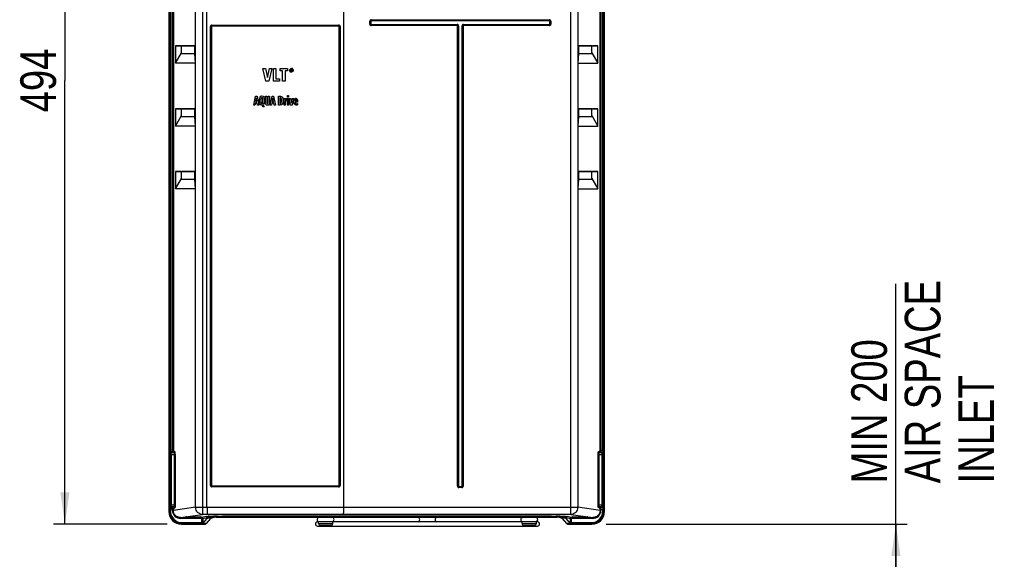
# Model space of a CAD drawing. Header units: inches. Extents: x 0 to 117, y 0 to 83.
# Tile 5 of 57: x 15 to 36, y 33 to 45. Entities that reach past the tile are written whole.
import ezdxf

# ---------------------------------------------------------------- set-up
doc = ezdxf.new("R2010")
doc.units = ezdxf.units.IN
doc.header["$LTSCALE"] = 6.431102
doc.header["$MEASUREMENT"] = 0
doc.layers.get('0').update_dxf_attribs({"linetype": 'CONTINUOUS'})
doc.styles.get("Standard").update_dxf_attribs({"font": 'txt', "width": 0.8})
doc.dimstyles.new('DIMSTYLE_1', dxfattribs={"dimtxt": 0.78125, "dimasz": 0.7, "dimexe": 0.18, "dimexo": 0.0625, "dimgap": 0.09, "dimtad": 1, "dimdec": 0, "dimzin": 4, "dimdsep": 46, "dimtxsty": 'STANDARD', "dimblk": '_FILLED', "dimblk1": '_FILLED', "dimblk2": '_FILLED', "dimcen": 0.09, "dimadec": 0, "dimazin": 0, "dimtfac": 1, "dimtdec": 0, "dimtofl": 0, "dimtmove": 0, "dimatfit": 3, "dimldrblk": '_FILLED', "dimfxl": 1, "dimtolj": 1, "dimtzin": 4, "dimarcsym": 0})

# ---------------------------------------------------------------- blocks, each defined once
blk = doc.blocks.new('_FILLED')
at = {"color": 0, "linetype": 'BYBLOCK'}
blk.add_solid([(0, 0), (-1, 0.143), (-1, -0.143)], dxfattribs=at)
blk = doc.blocks.new('*D1')
at = {"color": 7, "linetype": 'CONTINUOUS'}
for p, q in [((33.835, 30.677), (33.835, 39.083)), ((27.488, 33.814), (33.639, 33.814)), ((33.639, 33.814), (34.085, 33.814)), ((33.835, 33.814), (33.835, 30.677)), ((33.835, 27.54), (33.835, 30.677)), ((28.632, 27.54), (33.639, 27.54)), ((33.639, 27.54), (34.085, 27.54))]:
    blk.add_line(p, q, dxfattribs=at)
at = {"color": 7, "linetype": 'CONTINUOUS', "xscale": 0.7, "yscale": 0.7, "zscale": 0.7}
for p, rotation in [((33.835, 33.814), 90), ((33.835, 27.54), 270)]:
    blk.add_blockref('_FILLED', p, dxfattribs=dict(at, rotation=rotation))
at = {"color": 7, "linetype": 'CONTINUOUS', "insert": (32.858, 34.708), "char_height": 0.7812, "width": 6.25, "attachment_point": 1, "rotation": 90, "line_spacing_factor": 0.9}
blk.add_mtext('MIN 200\\PAIR SPACE \\PINLET', dxfattribs=at)
blk = doc.blocks.new('*D9')
at = {"color": 7, "linetype": 'CONTINUOUS'}
for p, q in [((18.841, 53.26), (15.377, 53.26)), ((15.627, 53.26), (15.627, 43.537)), ((15.627, 33.814), (15.627, 43.537)), ((17.866, 33.814), (15.377, 33.814))]:
    blk.add_line(p, q, dxfattribs=at)
at = {"color": 7, "linetype": 'CONTINUOUS', "xscale": 0.7, "yscale": 0.7, "zscale": 0.7}
for p, rotation in [((15.627, 53.26), 90), ((15.627, 33.814), 270)]:
    blk.add_blockref('_FILLED', p, dxfattribs=dict(at, rotation=rotation))
at = {"color": 7, "linetype": 'CONTINUOUS', "insert": (14.65, 43.537), "char_height": 0.7812, "width": 1.875, "attachment_point": 2, "rotation": 90, "line_spacing_factor": 0.9}
blk.add_mtext('494', dxfattribs=at)

msp = doc.modelspace()

# ---------------------------------------------------------------- linework, layer by layer
at = {"color": 7, "linetype": 'CONTINUOUS'}
for p, q in [((17.904, 52.576), (17.904, 34.089)), ((27.451, 34.089), (27.451, 52.576)), ((18.489, 34.183), (18.489, 52.239)), ((18.645, 52.396), (18.645, 34.026)), ((18.74, 34.183), (18.74, 52.239)), ((21.732, 52.239), (21.732, 34.183)), ((26.709, 34.026), (26.709, 52.396)), ((26.865, 52.239), (26.865, 34.183)), ((17.919, 35.44), (17.919, 51.404)), ((17.939, 51.404), (17.939, 35.44)), ((17.984, 35.44), (17.984, 51.404)), ((18.003, 51.404), (18.003, 35.44)), ((27.352, 35.435), (27.352, 51.404)), ((27.371, 51.404), (27.371, 35.435)), ((27.416, 35.435), (27.416, 51.404)), ((27.435, 51.404), (27.435, 35.435)), ((18.814, 34.664), (18.814, 44.718)), ((18.814, 44.718), (18.84, 44.718)), ((18.827, 44.718), (18.827, 34.664)), ((18.84, 44.718), (18.84, 34.664)), ((18.848, 44.752), (21.624, 44.752)), ((21.624, 44.74), (18.849, 44.74)), ((21.623, 44.727), (18.85, 44.727)), ((21.633, 34.664), (21.633, 44.718)), ((21.633, 44.718), (21.659, 44.718)), ((21.646, 34.664), (21.646, 44.718)), ((21.659, 44.718), (21.659, 34.664)), ((22.308, 44.772), (22.308, 44.835)), ((22.332, 44.835), (22.308, 44.835)), ((22.308, 44.772), (22.332, 44.772)), ((22.32, 44.835), (22.32, 44.772)), ((22.332, 44.835), (22.332, 44.772)), ((22.341, 44.868), (22.341, 44.843)), ((22.341, 44.868), (26.242, 44.868)), ((26.242, 44.855), (22.341, 44.855)), ((26.242, 44.843), (22.341, 44.843)), ((22.341, 44.763), (22.341, 44.739)), ((22.341, 44.763), (24.225, 44.763)), ((22.341, 44.751), (24.225, 44.751)), ((24.225, 44.739), (22.341, 44.739)), ((24.225, 44.739), (24.225, 44.763)), ((24.252, 44.736), (24.227, 44.736)), ((24.227, 34.649), (24.227, 44.736)), ((24.239, 44.736), (24.239, 34.649)), ((24.252, 44.736), (24.252, 34.649)), ((24.356, 44.736), (24.331, 44.736)), ((24.331, 34.649), (24.331, 44.736)), ((24.344, 34.649), (24.344, 44.736)), ((24.356, 44.736), (24.356, 34.649)), ((24.358, 44.763), (26.242, 44.763)), ((24.358, 44.763), (24.358, 44.739)), ((24.358, 44.751), (26.242, 44.751)), ((26.242, 44.739), (24.358, 44.739)), ((26.242, 44.843), (26.242, 44.868)), ((26.242, 44.739), (26.242, 44.763)), ((26.275, 44.835), (26.251, 44.835)), ((26.251, 44.772), (26.251, 44.835)), ((26.251, 44.772), (26.275, 44.772)), ((26.263, 44.772), (26.263, 44.835)), ((26.275, 44.835), (26.275, 44.772)), ((18.049, 44.297), (18.049, 43.915)), ((18.049, 44.297), (18.484, 44.297)), ((18.166, 44.295), (18.049, 44.297)), ((18.18, 44.12), (18.18, 44.295)), ((18.465, 44.295), (18.18, 44.295)), ((18.484, 44.297), (18.465, 44.295)), ((18.465, 44.295), (18.465, 44.12)), ((18.484, 44.297), (18.484, 43.915)), ((26.871, 44.297), (27.306, 44.297)), ((26.89, 44.295), (26.871, 44.297)), ((26.871, 43.915), (26.871, 44.297)), ((27.175, 44.295), (26.89, 44.295)), ((26.89, 44.12), (26.89, 44.295)), ((27.175, 44.12), (27.175, 44.295)), ((27.175, 44.291), (27.18, 44.293)), ((27.18, 44.293), (27.186, 44.295)), ((27.306, 44.297), (27.189, 44.295)), ((27.306, 43.915), (27.306, 44.297)), ((18.049, 43.915), (18.18, 44.146)), ((18.465, 44.12), (18.18, 44.12)), ((18.465, 44.12), (18.484, 43.915)), ((26.871, 43.915), (26.89, 44.12)), ((27.175, 44.12), (26.89, 44.12)), ((27.175, 44.146), (27.306, 43.915)), ((18.484, 43.915), (18.049, 43.915)), ((20.033, 43.524), (19.963, 43.8)), ((19.963, 43.8), (20.023, 43.8)), ((20.023, 43.8), (20.064, 43.599)), ((20.064, 43.599), (20.107, 43.8)), ((20.163, 43.8), (20.092, 43.524)), ((20.107, 43.8), (20.163, 43.8)), ((20.195, 43.524), (20.195, 43.8)), ((20.195, 43.8), (20.249, 43.8)), ((20.249, 43.8), (20.249, 43.574)), ((20.345, 43.75), (20.345, 43.8)), ((20.345, 43.8), (20.502, 43.8)), ((20.502, 43.8), (20.502, 43.75)), ((26.871, 43.915), (27.306, 43.915)), ((20.396, 43.75), (20.345, 43.75)), ((20.396, 43.524), (20.396, 43.75)), ((20.45, 43.75), (20.45, 43.524)), ((20.502, 43.75), (20.45, 43.75)), ((20.576, 43.739), (20.576, 43.783)), ((20.576, 43.783), (20.591, 43.783)), ((20.584, 43.739), (20.576, 43.739)), ((20.584, 43.775), (20.584, 43.765)), ((20.59, 43.775), (20.584, 43.775)), ((20.584, 43.765), (20.591, 43.765)), ((20.584, 43.758), (20.584, 43.739)), ((20.588, 43.758), (20.584, 43.758)), ((20.598, 43.739), (20.588, 43.758)), ((20.597, 43.758), (20.608, 43.739)), ((20.608, 43.739), (20.598, 43.739)), ((20.607, 43.77), (20.607, 43.766)), ((20.092, 43.524), (20.033, 43.524)), ((20.327, 43.524), (20.195, 43.524)), ((20.249, 43.574), (20.327, 43.574)), ((20.327, 43.574), (20.327, 43.524)), ((20.45, 43.524), (20.396, 43.524)), ((19.764, 42.997), (19.806, 43.194)), ((19.806, 43.194), (19.838, 43.194)), ((19.822, 43.156), (19.806, 43.074)), ((19.834, 43.074), (19.822, 43.156)), ((19.838, 43.194), (19.878, 42.997)), ((20.02, 43.068), (20.02, 43.194)), ((20.02, 43.194), (20.05, 43.194)), ((20.05, 43.194), (20.05, 43.061)), ((20.083, 43.061), (20.083, 43.194)), ((20.083, 43.194), (20.112, 43.194)), ((20.112, 43.194), (20.112, 43.068)), ((20.128, 42.997), (20.169, 43.194)), ((20.169, 43.194), (20.201, 43.194)), ((20.185, 43.156), (20.17, 43.074)), ((20.198, 43.074), (20.185, 43.156)), ((20.201, 43.194), (20.242, 42.997)), ((20.306, 42.997), (20.306, 43.194)), ((20.306, 43.194), (20.351, 43.194)), ((20.336, 43.159), (20.336, 43.031)), ((20.343, 43.159), (20.336, 43.159)), ((20.501, 43.169), (20.501, 43.208)), ((20.501, 43.208), (20.529, 43.208)), ((20.529, 43.169), (20.501, 43.169)), ((20.529, 43.208), (20.529, 43.169)), ((19.792, 42.997), (19.764, 42.997)), ((19.801, 43.041), (19.792, 42.997)), ((19.84, 43.041), (19.801, 43.041)), ((19.806, 43.074), (19.834, 43.074)), ((19.848, 42.997), (19.84, 43.041)), ((19.878, 42.997), (19.848, 42.997)), ((19.947, 42.993), (19.944, 42.993)), ((19.963, 42.958), (19.947, 42.993)), ((19.996, 42.958), (19.963, 42.958)), ((19.97, 43.004), (19.996, 42.958)), ((20.156, 42.997), (20.128, 42.997)), ((20.164, 43.041), (20.156, 42.997)), ((20.204, 43.041), (20.164, 43.041)), ((20.17, 43.074), (20.198, 43.074)), ((20.211, 42.997), (20.204, 43.041)), ((20.242, 42.997), (20.211, 42.997)), ((20.347, 42.997), (20.306, 42.997)), ((20.336, 43.031), (20.345, 43.031)), ((20.427, 43.144), (20.453, 43.144)), ((20.428, 42.997), (20.428, 43.113)), ((20.456, 42.997), (20.428, 42.997)), ((20.453, 43.144), (20.454, 43.117)), ((20.454, 43.117), (20.458, 43.129)), ((20.456, 43.063), (20.456, 42.997)), ((20.48, 43.146), (20.484, 43.146)), ((20.484, 43.146), (20.484, 43.105)), ((20.501, 42.997), (20.501, 43.144)), ((20.501, 43.144), (20.529, 43.144)), ((20.529, 42.997), (20.501, 42.997)), ((20.529, 43.144), (20.529, 42.997)), ((20.571, 42.997), (20.542, 43.144)), ((20.542, 43.144), (20.572, 43.144)), ((20.605, 42.997), (20.571, 42.997)), ((20.572, 43.144), (20.589, 43.039)), ((20.589, 43.039), (20.606, 43.144)), ((20.634, 43.144), (20.605, 42.997)), ((20.606, 43.144), (20.634, 43.144)), ((20.656, 43.123), (20.659, 43.129)), ((20.672, 43.092), (20.672, 43.083)), ((20.672, 43.083), (20.701, 43.083)), ((20.727, 43.059), (20.672, 43.059)), ((20.721, 43.036), (20.722, 43.003)), ((20.727, 43.069), (20.727, 43.059)), ((18.049, 42.919), (18.049, 42.538)), ((18.166, 42.917), (18.049, 42.919)), ((18.049, 42.919), (18.484, 42.919)), ((18.049, 42.538), (18.18, 42.768)), ((18.18, 42.742), (18.18, 42.917)), ((18.465, 42.917), (18.18, 42.917)), ((18.465, 42.742), (18.18, 42.742)), ((18.484, 42.919), (18.465, 42.917)), ((18.465, 42.917), (18.465, 42.742)), ((18.465, 42.742), (18.484, 42.538)), ((18.484, 42.919), (18.484, 42.538)), ((26.871, 42.919), (27.306, 42.919)), ((26.89, 42.917), (26.871, 42.919)), ((26.871, 42.538), (26.871, 42.919)), ((26.871, 42.538), (26.89, 42.742)), ((27.175, 42.917), (26.89, 42.917)), ((26.89, 42.742), (26.89, 42.917)), ((27.175, 42.742), (26.89, 42.742)), ((27.175, 42.742), (27.175, 42.917)), ((27.175, 42.913), (27.18, 42.915)), ((27.175, 42.768), (27.306, 42.538)), ((27.18, 42.915), (27.186, 42.917)), ((27.306, 42.919), (27.189, 42.917)), ((27.306, 42.538), (27.306, 42.919)), ((18.484, 42.538), (18.049, 42.538)), ((26.871, 42.538), (27.306, 42.538)), ((18.049, 41.541), (18.049, 41.16)), ((18.049, 41.541), (18.484, 41.541)), ((18.166, 41.539), (18.049, 41.541)), ((18.18, 41.364), (18.18, 41.539)), ((18.465, 41.539), (18.18, 41.539)), ((18.484, 41.541), (18.465, 41.539)), ((18.465, 41.539), (18.465, 41.364)), ((18.484, 41.541), (18.484, 41.16)), ((26.871, 41.541), (27.306, 41.541)), ((26.89, 41.539), (26.871, 41.541)), ((26.871, 41.16), (26.871, 41.541)), ((27.175, 41.539), (26.89, 41.539)), ((26.89, 41.364), (26.89, 41.539)), ((27.175, 41.364), (27.175, 41.539)), ((27.175, 41.535), (27.18, 41.537)), ((27.18, 41.537), (27.186, 41.539)), ((27.306, 41.541), (27.189, 41.539)), ((27.306, 41.16), (27.306, 41.541)), ((18.049, 41.16), (18.18, 41.39)), ((18.465, 41.364), (18.18, 41.364)), ((18.465, 41.364), (18.484, 41.16)), ((26.871, 41.16), (26.89, 41.364)), ((27.175, 41.364), (26.89, 41.364)), ((27.175, 41.39), (27.306, 41.16)), ((18.484, 41.16), (18.049, 41.16)), ((26.871, 41.16), (27.306, 41.16)), ((18.84, 39.691), (18.814, 39.691)), ((21.633, 39.691), (21.659, 39.691)), ((17.919, 35.44), (18.003, 35.44)), ((17.955, 35.382), (17.942, 35.401)), ((17.986, 35.401), (17.942, 35.401)), ((17.986, 35.401), (18.019, 35.382)), ((18.038, 35.402), (18.005, 35.42)), ((27.349, 35.415), (27.316, 35.402)), ((27.336, 35.382), (27.369, 35.395)), ((27.352, 35.435), (27.435, 35.435)), ((27.413, 35.395), (27.369, 35.395)), ((27.413, 35.395), (27.399, 35.382)), ((17.922, 35.381), (17.936, 35.363)), ((17.937, 35.343), (18.045, 35.343)), ((17.937, 34.235), (17.937, 35.343)), ((17.955, 35.382), (18.019, 35.382)), ((17.956, 35.343), (17.956, 34.235)), ((18.026, 34.235), (18.026, 35.343)), ((18.045, 35.343), (18.045, 34.235)), ((27.309, 35.343), (27.418, 35.343)), ((27.309, 34.236), (27.309, 35.343)), ((27.329, 35.343), (27.329, 34.236)), ((27.336, 35.382), (27.399, 35.382)), ((27.398, 34.236), (27.398, 35.343)), ((27.418, 35.343), (27.418, 34.236)), ((27.419, 35.362), (27.432, 35.376)), ((18.84, 34.664), (18.814, 34.664)), ((21.624, 34.63), (18.848, 34.63)), ((18.849, 34.642), (21.624, 34.642)), ((18.85, 34.654), (21.623, 34.654)), ((21.659, 34.664), (21.633, 34.664)), ((24.227, 34.649), (24.252, 34.649)), ((24.26, 34.641), (24.323, 34.641)), ((24.26, 34.641), (24.26, 34.616)), ((24.26, 34.629), (24.323, 34.629)), ((24.323, 34.616), (24.26, 34.616)), ((24.323, 34.616), (24.323, 34.641)), ((24.331, 34.649), (24.356, 34.649)), ((17.919, 34.105), (17.904, 34.089)), ((18.003, 34.139), (17.919, 34.139)), ((17.919, 34.105), (17.919, 34.139)), ((17.919, 34.105), (17.939, 34.105)), ((17.936, 34.216), (17.922, 34.198)), ((17.937, 34.235), (18.045, 34.235)), ((17.939, 34.139), (17.939, 34.105)), ((17.942, 34.178), (17.955, 34.196)), ((17.942, 34.178), (17.986, 34.178)), ((18.019, 34.196), (17.955, 34.196)), ((17.984, 34.116), (17.984, 34.139)), ((17.984, 34.116), (18.003, 34.116)), ((18.019, 34.196), (17.986, 34.178)), ((18.489, 34.183), (18.003, 34.116)), ((18.003, 34.139), (18.003, 34.116)), ((18.005, 34.158), (18.038, 34.177)), ((18.489, 34.183), (18.74, 34.183)), ((18.74, 34.184), (21.732, 34.184)), ((21.732, 34.183), (26.865, 34.183)), ((27.352, 34.116), (26.865, 34.183)), ((27.309, 34.236), (27.418, 34.236)), ((27.316, 34.177), (27.349, 34.164)), ((27.399, 34.197), (27.336, 34.197)), ((27.369, 34.183), (27.336, 34.197)), ((27.352, 34.144), (27.435, 34.144)), ((27.352, 34.116), (27.352, 34.144)), ((27.371, 34.116), (27.352, 34.116)), ((27.369, 34.183), (27.413, 34.183)), ((27.371, 34.144), (27.371, 34.116)), ((27.399, 34.197), (27.413, 34.183)), ((27.416, 34.105), (27.416, 34.144)), ((27.416, 34.105), (27.435, 34.105)), ((27.432, 34.203), (27.419, 34.216)), ((27.435, 34.144), (27.435, 34.105)), ((27.451, 34.089), (27.435, 34.105)), ((18.162, 33.959), (18.645, 34.026)), ((18.162, 33.959), (18.296, 33.959)), ((18.162, 33.959), (18.162, 33.939)), ((18.649, 33.939), (18.162, 33.939)), ((18.28, 33.965), (18.28, 33.968)), ((18.288, 33.965), (18.287, 33.971)), ((18.288, 33.972), (18.603, 33.972)), ((18.296, 33.965), (18.288, 33.965)), ((18.296, 33.967), (18.296, 33.972)), ((18.296, 33.967), (18.298, 33.968)), ((18.317, 33.948), (18.318, 33.957)), ((18.573, 33.948), (18.317, 33.948)), ((18.318, 33.972), (18.318, 33.957)), ((18.318, 33.957), (18.573, 33.957)), ((18.573, 33.957), (18.572, 33.972)), ((18.592, 33.968), (18.592, 33.973)), ((18.592, 33.968), (18.594, 33.967)), ((18.594, 33.971), (18.594, 33.967)), ((18.603, 33.965), (18.594, 33.965)), ((18.594, 33.959), (18.63, 33.959)), ((18.603, 33.972), (18.603, 33.965)), ((18.61, 33.968), (18.61, 33.965)), ((18.725, 33.983), (18.63, 33.959)), ((18.63, 33.849), (18.63, 33.959)), ((18.751, 34.026), (18.645, 34.026)), ((18.649, 33.939), (18.745, 33.963)), ((18.649, 33.939), (18.649, 33.849)), ((18.649, 33.831), (18.745, 33.937)), ((18.727, 33.83), (18.824, 33.937)), ((18.745, 33.937), (18.745, 33.963)), ((26.417, 33.963), (18.938, 33.963)), ((19.05, 33.972), (26.304, 33.972)), ((19.491, 33.995), (19.497, 33.995)), ((19.491, 33.985), (25.863, 33.985)), ((19.497, 33.995), (25.863, 33.995)), ((19.497, 33.992), (19.497, 33.995)), ((25.863, 33.992), (19.497, 33.992)), ((26.709, 34.026), (21.722, 34.026)), ((25.863, 33.995), (25.863, 33.992)), ((26.628, 33.83), (26.531, 33.937)), ((26.61, 33.963), (26.703, 33.939)), ((26.61, 33.963), (26.61, 33.938)), ((26.703, 33.831), (26.61, 33.938)), ((26.722, 33.959), (26.629, 33.983)), ((27.193, 33.939), (26.703, 33.939)), ((26.703, 33.849), (26.703, 33.939)), ((26.709, 34.026), (27.193, 33.959)), ((26.722, 33.959), (26.761, 33.959)), ((26.722, 33.959), (26.722, 33.849)), ((26.744, 33.965), (26.744, 33.971)), ((26.752, 33.972), (27.067, 33.972)), ((26.752, 33.965), (26.752, 33.971)), ((26.761, 33.965), (26.752, 33.965)), ((26.761, 33.966), (26.761, 33.972)), ((26.761, 33.966), (26.762, 33.966)), ((26.762, 33.971), (26.762, 33.967)), ((26.782, 33.956), (26.782, 33.972)), ((26.782, 33.956), (27.037, 33.956)), ((27.037, 33.947), (26.782, 33.947)), ((27.037, 33.956), (27.037, 33.972)), ((27.056, 33.968), (27.057, 33.971)), ((27.057, 33.966), (27.059, 33.966)), ((27.059, 33.971), (27.059, 33.966)), ((27.067, 33.965), (27.059, 33.965)), ((27.059, 33.959), (27.193, 33.959)), ((27.068, 33.972), (27.067, 33.965)), ((27.075, 33.971), (27.075, 33.965)), ((27.193, 33.939), (27.193, 33.959)), ((18.179, 33.814), (18.194, 33.829)), ((18.179, 33.814), (18.705, 33.814)), ((18.194, 33.849), (18.649, 33.849)), ((18.194, 33.849), (18.194, 33.829)), ((18.627, 33.829), (18.194, 33.829)), ((18.627, 33.829), (18.645, 33.83)), ((18.727, 33.83), (18.645, 33.83)), ((18.727, 33.83), (18.705, 33.814)), ((25.979, 33.868), (21.164, 33.868)), ((21.164, 33.773), (25.979, 33.773)), ((21.183, 33.828), (21.183, 33.868)), ((21.183, 33.828), (21.498, 33.828)), ((21.223, 33.789), (21.459, 33.789)), ((21.498, 33.828), (21.498, 33.868)), ((25.644, 33.828), (25.644, 33.868)), ((25.644, 33.828), (25.959, 33.828)), ((25.683, 33.789), (25.919, 33.789)), ((25.959, 33.828), (25.959, 33.868)), ((26.708, 33.83), (26.628, 33.83)), ((26.628, 33.83), (26.65, 33.814)), ((26.65, 33.814), (27.176, 33.814)), ((26.703, 33.849), (27.16, 33.849)), ((26.708, 33.83), (26.725, 33.829)), ((27.16, 33.829), (26.725, 33.829)), ((27.16, 33.829), (27.16, 33.849)), ((27.16, 33.829), (27.176, 33.814))]:
    msp.add_line(p, q, dxfattribs=at)
for centre, radius, start, end in [((18.849, 44.718), 0.0218, 90.0079, 180.0323), ((22.341, 44.835), 0.033, 89.9998, 180.0002), ((22.341, 44.772), 0.033, 179.9998, 270.0002), ((22.341, 44.835), 0.0207, 90.0018, 180), ((22.341, 44.772), 0.0207, 180.0018, 270), ((22.341, 44.835), 0.00838, 89.9904, 180.0105), ((22.341, 44.772), 0.00838, 179.9904, 270.0105), ((24.225, 44.736), 0.0271, 359.9984, 90.0016), ((24.225, 44.736), 0.0148, 0, 90), ((24.225, 44.736), 0.00247, 359.9803, 90.0197), ((24.358, 44.736), 0.0271, 89.9984, 180.0016), ((24.358, 44.736), 0.0148, 90, 180), ((24.358, 44.736), 0.00247, 89.9803, 180.0197), ((26.242, 44.835), 0.033, 359.9998, 90.0002), ((26.242, 44.835), 0.0207, 0.0018, 90), ((26.242, 44.835), 0.00838, 359.9898, 90.0102), ((26.242, 44.772), 0.033, 269.9998, 0.0002), ((26.242, 44.772), 0.0207, 270.0018, 360), ((26.242, 44.772), 0.00838, 269.9904, 0.0105), ((19.041, 46.671), 2.531, 249.8438, 250.1033), ((20.59, 43.765), 0.0365, 104.8677, 110.0557), ((20.591, 43.757), 0.0442, 89.9621, 94.7159), ((20.592, 43.765), 0.0362, 54.0696, 64.6437), ((20.6, 43.761), 0.0491, 180.5154, 184.9409), ((20.596, 43.761), 0.045, 184.9444, 189.5962), ((20.592, 43.76), 0.0408, 214.3675, 219.3578), ((20.594, 43.762), 0.0434, 219.3638, 228.9613), ((20.594, 43.759), 0.0436, 135.5895, 140.3711), ((20.592, 43.759), 0.04, 228.9669, 234.0323), ((20.592, 43.758), 0.0288, 212.9706, 223.053), ((20.59, 43.757), 0.0368, 233.9872, 244.4806), ((20.591, 43.765), 0.0453, 269.9598, 274.6657), ((20.59, 43.757), 0.028, 316.9472, 332.8063), ((20.591, 43.763), 0.0384, 48.9202, 54.0957), ((20.589, 43.761), 0.0412, 43.9251, 48.9142), ((20.588, 43.76), 0.043, 39.0906, 43.9894), ((20.588, 43.762), 0.0429, 316.218, 320.9929), ((20.59, 43.76), 0.0405, 320.9983, 325.9272), ((20.591, 43.759), 0.0386, 325.8967, 340.912), ((20.591, 43.762), 0.039, 13.8498, 23.772), ((20.581, 43.761), 0.0494, 359.9627, 4.3739), ((20.072, 43.094), 0.335, 359.9896, 1.1532), ((20.254, 43.131), 0.173, 3.3431, 4.3836), ((19.49, 43.113), 0.938, 359.9973, 0.2293), ((20.622, 43.063), 0.166, 174.4371, 180.0107), ((19.041, 45.293), 2.531, 249.8438, 250.1033), ((19.041, 43.915), 2.531, 249.8438, 250.1033), ((27.413, 35.376), 0.0197, 0.1694, 89.8306), ((17.956, 35.363), 0.0197, 90.2017, 179.7372), ((27.399, 35.362), 0.0197, 0.1694, 89.8306), ((18.849, 34.664), 0.0218, 179.966, 270.0081), ((21.624, 34.664), 0.0218, 270.0004, 0.0497), ((24.26, 34.649), 0.033, 179.9998, 270.0002), ((24.26, 34.649), 0.0207, 180.0018, 270), ((24.26, 34.649), 0.00838, 179.9904, 270.0105), ((24.323, 34.649), 0.033, 269.9998, 0.0002), ((24.323, 34.649), 0.0207, 270.0018, 360), ((24.323, 34.649), 0.00838, 269.9904, 0.0105), ((18.179, 34.089), 0.275, 179.9781, 270.0219), ((18.194, 34.104), 0.275, 179.9896, 270.0104), ((17.956, 34.216), 0.0197, 180.265, 269.7962), ((18.194, 34.104), 0.255, 179.9607, 270.0419), ((27.16, 34.104), 0.275, 269.9897, 0.0103), ((27.16, 34.104), 0.255, 269.9611, 0.0383), ((27.176, 34.089), 0.275, 269.9781, 0.0219), ((27.399, 34.217), 0.0197, 270.1716, 359.8285), ((27.413, 34.203), 0.0197, 270.1895, 359.8119), ((18.316, 33.966), 0.0197, 179.906, 269.9998), ((18.317, 33.968), 0.0194, 250.0796, 269.9206), ((18.573, 33.968), 0.0197, 270.0047, 359.9967), ((18.572, 33.983), 0.0251, 270.5284, 285.905), ((18.574, 33.966), 0.0194, 270.0652, 290.3073), ((18.63, 33.939), 0.0194, 79.7384, 89.8712), ((20.236, -585.032), 619.059, 89.862532, 90.137468), ((18.864, 32.05), 1.939, 92.3048, 92.9786), ((19.173, 21.18), 12.813, 90.908, 91.2958), ((19.497, 25.12), 8.872, 89.999, 90.3345), ((21.203, 33.915), 0.0475, 90, 256.9351), ((21.478, 33.915), 0.0475, 283.0649, 76.4647), ((25.664, 33.915), 0.0475, 103.5353, 256.9351), ((25.863, 25.191), 8.801, 89.6682, 90.0012), ((25.939, 33.915), 0.0475, 283.0649, 67.4412), ((26.163, 20.12), 13.873, 88.7178, 89.0732), ((26.782, 33.966), 0.0197, 179.9757, 270.0156), ((26.782, 33.981), 0.0251, 253.5513, 269.467), ((21.164, 33.82), 0.0475, 90, 270), ((21.223, 33.828), 0.0394, 180, 269.9766), ((21.459, 33.828), 0.0394, 270.0234, 360), ((25.683, 33.828), 0.0394, 180, 270.0026), ((25.919, 33.828), 0.0394, 269.9974, 360), ((25.979, 33.82), 0.0475, 270, 90)]:
    msp.add_arc(centre, radius, start, end, dxfattribs=at)
for centre, major_axis, ratio, start_param, end_param in [((18.288, 33.971), (0.00789, 0), 0.017452, 1.575664, 3.141594), ((18.288, 33.965), (0.00789, 0), 0.017452, -3.140155, -1.575664), ((18.602, 33.971), (0.00789, 0), 0.017452, -0.000001, 1.565929), ((18.602, 33.965), (0.00789, 0), 0.017452, -1.565929, -0.001389), ((19.491, 33.934), (0.669, 0), 0.07722, 1.570796, 3.071779), ((25.863, 33.934), (0.669, 0), 0.07722, 0.069813, 1.570796), ((26.752, 33.971), (0.00789, 0), 0.017452, 1.575664, 3.141594), ((26.752, 33.965), (0.00789, 0), 0.017452, -3.140155, -1.575664), ((26.78, 33.966), (0.0155, 0.0121), 0.999372, -3.804699, -2.233902), ((27.039, 33.966), (-0.0155, 0.0121), 0.999372, -4.049283, -2.478487), ((27.067, 33.971), (0.00789, 0), 0.017452, -0.000001, 1.565929), ((27.067, 33.965), (0.00789, 0), 0.017452, -1.565929, -0.001389)]:
    msp.add_ellipse(centre, major_axis=major_axis, ratio=ratio, start_param=start_param, end_param=end_param, dxfattribs=at)
for points, knots in [([(18.848, 44.752), (18.84, 44.752), (18.821, 44.745), (18.814, 44.727), (18.814, 44.718)], [0, 0, 0, 0, 0.498832, 1, 1, 1, 1]), ([(18.85, 44.727), (18.847, 44.727), (18.842, 44.727), (18.842, 44.721), (18.843, 44.72)], [0, 0, 0, 0, 0.542265, 1, 1, 1, 1]), ([(21.659, 44.718), (21.658, 44.727), (21.651, 44.745), (21.633, 44.752), (21.624, 44.752)], [0, 0, 0, 0, 0.501309, 1, 1, 1, 1]), ([(21.646, 44.718), (21.646, 44.724), (21.641, 44.735), (21.629, 44.74), (21.624, 44.74)], [0, 0, 0, 0, 0.500838, 1, 1, 1, 1]), ([(21.633, 44.718), (21.633, 44.72), (21.633, 44.725), (21.627, 44.726), (21.625, 44.725)], [0, 0, 0, 0, 0.543625, 1, 1, 1, 1]), ([(17.922, 35.381), (17.921, 35.383), (17.921, 35.389), (17.919, 35.408), (17.919, 35.427), (17.919, 35.44)], [0, 0, 0, 0, 0.096576, 0.317566, 1, 1, 1, 1]), ([(17.942, 35.401), (17.937, 35.401), (17.926, 35.397), (17.922, 35.386), (17.922, 35.381)], [0, 0, 0, 0, 0.499955, 1, 1, 1, 1]), ([(17.942, 35.401), (17.941, 35.402), (17.941, 35.406), (17.939, 35.419), (17.939, 35.431), (17.939, 35.44)], [0, 0, 0, 0, 0.098422, 0.318912, 1, 1, 1, 1]), ([(17.984, 35.44), (17.984, 35.431), (17.983, 35.419), (17.985, 35.406), (17.985, 35.402), (17.986, 35.401)], [0, 0, 0, 0, 0.681753, 0.902489, 1, 1, 1, 1]), ([(18.005, 35.42), (18.005, 35.415), (18.001, 35.405), (17.991, 35.401), (17.986, 35.401)], [0, 0, 0, 0, 0.530871, 1, 1, 1, 1]), ([(18.005, 35.42), (18.004, 35.421), (18.004, 35.43), (18.003, 35.436), (18.003, 35.44)], [0, 0, 0, 0, 0.321913, 1, 1, 1, 1]), ([(18.019, 35.382), (18.024, 35.382), (18.034, 35.387), (18.038, 35.397), (18.038, 35.402)], [0, 0, 0, 0, 0.498741, 1, 1, 1, 1]), ([(18.045, 35.343), (18.045, 35.35), (18.045, 35.364), (18.044, 35.382), (18.042, 35.393), (18.04, 35.401), (18.038, 35.402)], [0, 0, 0, 0, 0.36327, 0.676006, 0.896603, 1, 1, 1, 1]), ([(27.309, 35.343), (27.309, 35.35), (27.31, 35.363), (27.311, 35.382), (27.313, 35.393), (27.315, 35.401), (27.316, 35.402)], [0, 0, 0, 0, 0.366436, 0.680729, 0.900359, 1, 1, 1, 1]), ([(27.336, 35.382), (27.331, 35.382), (27.321, 35.386), (27.316, 35.397), (27.316, 35.402)], [0, 0, 0, 0, 0.498851, 1, 1, 1, 1]), ([(27.352, 35.435), (27.352, 35.43), (27.35, 35.425), (27.351, 35.416), (27.349, 35.415)], [0, 0, 0, 0, 0.683089, 1, 1, 1, 1]), ([(27.369, 35.395), (27.364, 35.396), (27.354, 35.399), (27.349, 35.41), (27.349, 35.415)], [0, 0, 0, 0, 0.46895, 1, 1, 1, 1]), ([(27.369, 35.395), (27.37, 35.396), (27.37, 35.401), (27.371, 35.413), (27.371, 35.426), (27.371, 35.435)], [0, 0, 0, 0, 0.093164, 0.312824, 1, 1, 1, 1]), ([(27.416, 35.435), (27.416, 35.426), (27.416, 35.413), (27.414, 35.401), (27.414, 35.396), (27.413, 35.395)], [0, 0, 0, 0, 0.685789, 0.905297, 1, 1, 1, 1]), ([(27.432, 35.376), (27.434, 35.377), (27.433, 35.384), (27.435, 35.396), (27.435, 35.414), (27.435, 35.427), (27.435, 35.435)], [0, 0, 0, 0, 0.092175, 0.312104, 0.629658, 1, 1, 1, 1]), ([(17.936, 35.363), (17.937, 35.361), (17.936, 35.354), (17.937, 35.348), (17.937, 35.343)], [0, 0, 0, 0, 0.317214, 1, 1, 1, 1]), ([(17.956, 35.343), (17.956, 35.352), (17.955, 35.365), (17.957, 35.379), (17.955, 35.382)], [0, 0, 0, 0, 0.683475, 1, 1, 1, 1]), ([(18.019, 35.382), (18.02, 35.382), (18.022, 35.377), (18.025, 35.365), (18.026, 35.352), (18.026, 35.343)], [0, 0, 0, 0, 0.112646, 0.331948, 1, 1, 1, 1]), ([(27.329, 35.343), (27.329, 35.352), (27.329, 35.364), (27.332, 35.377), (27.334, 35.381), (27.336, 35.382)], [0, 0, 0, 0, 0.671115, 0.890406, 1, 1, 1, 1]), ([(27.398, 35.343), (27.398, 35.352), (27.4, 35.364), (27.397, 35.378), (27.399, 35.382)], [0, 0, 0, 0, 0.689102, 1, 1, 1, 1]), ([(27.418, 35.343), (27.418, 35.347), (27.419, 35.353), (27.417, 35.361), (27.419, 35.362)], [0, 0, 0, 0, 0.688371, 1, 1, 1, 1]), ([(18.814, 34.664), (18.814, 34.655), (18.821, 34.637), (18.84, 34.63), (18.848, 34.63)], [0, 0, 0, 0, 0.501309, 1, 1, 1, 1]), ([(18.84, 34.664), (18.84, 34.661), (18.84, 34.656), (18.846, 34.656), (18.848, 34.657)], [0, 0, 0, 0, 0.543608, 1, 1, 1, 1]), ([(21.623, 34.654), (21.625, 34.654), (21.63, 34.654), (21.631, 34.66), (21.63, 34.662)], [0, 0, 0, 0, 0.54227, 1, 1, 1, 1]), ([(21.624, 34.63), (21.633, 34.63), (21.651, 34.637), (21.659, 34.655), (21.659, 34.664)], [0, 0, 0, 0, 0.498832, 1, 1, 1, 1]), ([(17.919, 34.139), (17.919, 34.152), (17.919, 34.17), (17.921, 34.189), (17.921, 34.196), (17.922, 34.198)], [0, 0, 0, 0, 0.682422, 0.903422, 1, 1, 1, 1]), ([(17.922, 34.198), (17.922, 34.193), (17.926, 34.182), (17.937, 34.178), (17.942, 34.178)], [0, 0, 0, 0, 0.499576, 1, 1, 1, 1]), ([(17.937, 34.235), (17.937, 34.231), (17.936, 34.225), (17.937, 34.218), (17.936, 34.216)], [0, 0, 0, 0, 0.682809, 1, 1, 1, 1]), ([(17.939, 34.139), (17.939, 34.148), (17.939, 34.16), (17.941, 34.172), (17.941, 34.177), (17.942, 34.178)], [0, 0, 0, 0, 0.680227, 0.901185, 1, 1, 1, 1]), ([(17.955, 34.196), (17.957, 34.2), (17.955, 34.214), (17.956, 34.227), (17.956, 34.235)], [0, 0, 0, 0, 0.316535, 1, 1, 1, 1]), ([(17.986, 34.178), (17.985, 34.177), (17.985, 34.172), (17.983, 34.16), (17.984, 34.148), (17.984, 34.139)], [0, 0, 0, 0, 0.097542, 0.318277, 1, 1, 1, 1]), ([(17.984, 34.116), (17.984, 34.071), (18.022, 33.976), (18.116, 33.94), (18.162, 33.939)], [0, 0, 0, 0, 0.499806, 1, 1, 1, 1]), ([(17.986, 34.178), (17.991, 34.178), (18.001, 34.174), (18.005, 34.164), (18.005, 34.158)], [0, 0, 0, 0, 0.469131, 1, 1, 1, 1]), ([(18.003, 34.139), (18.003, 34.143), (18.004, 34.149), (18.004, 34.157), (18.005, 34.158)], [0, 0, 0, 0, 0.677871, 1, 1, 1, 1]), ([(18.162, 33.959), (18.121, 33.959), (18.037, 33.992), (18.003, 34.076), (18.003, 34.116)], [0, 0, 0, 0, 0.500221, 1, 1, 1, 1]), ([(18.026, 34.235), (18.026, 34.227), (18.025, 34.214), (18.022, 34.202), (18.02, 34.197), (18.019, 34.196)], [0, 0, 0, 0, 0.666339, 0.887044, 1, 1, 1, 1]), ([(18.019, 34.196), (18.024, 34.196), (18.034, 34.192), (18.038, 34.182), (18.038, 34.177)], [0, 0, 0, 0, 0.499041, 1, 1, 1, 1]), ([(18.045, 34.235), (18.045, 34.228), (18.045, 34.215), (18.044, 34.197), (18.042, 34.185), (18.04, 34.178), (18.038, 34.177)], [0, 0, 0, 0, 0.36311, 0.675874, 0.896493, 1, 1, 1, 1]), ([(18.645, 34.026), (18.606, 34.026), (18.522, 34.06), (18.489, 34.143), (18.489, 34.183)], [0, 0, 0, 0, 0.498631, 1, 1, 1, 1]), ([(18.74, 34.183), (18.74, 34.163), (18.741, 34.126), (18.743, 34.083), (18.745, 34.055), (18.747, 34.04), (18.748, 34.031), (18.75, 34.026), (18.751, 34.026)], [0, 0, 0, 0, 0.376755, 0.697315, 0.821335, 0.914766, 0.974486, 1, 1, 1, 1]), ([(21.732, 34.183), (21.732, 34.163), (21.732, 34.126), (21.73, 34.083), (21.728, 34.055), (21.726, 34.04), (21.724, 34.031), (21.723, 34.026), (21.722, 34.026)], [0, 0, 0, 0, 0.376705, 0.697213, 0.821211, 0.91463, 0.974388, 1, 1, 1, 1]), ([(26.865, 34.183), (26.865, 34.143), (26.832, 34.06), (26.749, 34.026), (26.709, 34.026)], [0, 0, 0, 0, 0.501369, 1, 1, 1, 1]), ([(27.193, 33.939), (27.238, 33.94), (27.333, 33.976), (27.371, 34.071), (27.371, 34.116)], [0, 0, 0, 0, 0.500199, 1, 1, 1, 1]), ([(27.352, 34.116), (27.352, 34.076), (27.317, 33.992), (27.233, 33.959), (27.193, 33.959)], [0, 0, 0, 0, 0.499782, 1, 1, 1, 1]), ([(27.316, 34.177), (27.314, 34.178), (27.313, 34.186), (27.311, 34.197), (27.31, 34.215), (27.309, 34.229), (27.309, 34.236)], [0, 0, 0, 0, 0.099578, 0.318984, 0.633405, 1, 1, 1, 1]), ([(27.336, 34.197), (27.331, 34.197), (27.321, 34.193), (27.316, 34.182), (27.316, 34.177)], [0, 0, 0, 0, 0.498644, 1, 1, 1, 1]), ([(27.336, 34.197), (27.334, 34.197), (27.332, 34.202), (27.33, 34.214), (27.329, 34.227), (27.329, 34.236)], [0, 0, 0, 0, 0.109578, 0.327745, 1, 1, 1, 1]), ([(27.349, 34.164), (27.349, 34.169), (27.354, 34.179), (27.364, 34.183), (27.369, 34.183)], [0, 0, 0, 0, 0.531053, 1, 1, 1, 1]), ([(27.349, 34.164), (27.351, 34.163), (27.35, 34.154), (27.352, 34.148), (27.352, 34.144)], [0, 0, 0, 0, 0.316678, 1, 1, 1, 1]), ([(27.371, 34.144), (27.371, 34.153), (27.371, 34.165), (27.37, 34.178), (27.37, 34.182), (27.369, 34.183)], [0, 0, 0, 0, 0.687208, 0.906868, 1, 1, 1, 1]), ([(27.399, 34.197), (27.397, 34.2), (27.4, 34.214), (27.398, 34.227), (27.398, 34.236)], [0, 0, 0, 0, 0.310888, 1, 1, 1, 1]), ([(27.413, 34.183), (27.414, 34.183), (27.414, 34.178), (27.416, 34.165), (27.416, 34.153), (27.416, 34.144)], [0, 0, 0, 0, 0.094343, 0.314448, 1, 1, 1, 1]), ([(27.419, 34.216), (27.417, 34.218), (27.419, 34.226), (27.418, 34.232), (27.418, 34.236)], [0, 0, 0, 0, 0.311614, 1, 1, 1, 1]), ([(27.435, 34.144), (27.435, 34.151), (27.435, 34.165), (27.435, 34.183), (27.433, 34.195), (27.434, 34.202), (27.432, 34.203)], [0, 0, 0, 0, 0.370335, 0.687886, 0.907819, 1, 1, 1, 1]), ([(18.298, 33.973), (18.298, 33.972), (18.299, 33.968), (18.298, 33.969), (18.298, 33.97)], [0, 0, 0, 0, 0.936483, 1, 1, 1, 1]), ([(18.573, 33.957), (18.573, 33.956), (18.573, 33.953), (18.572, 33.95), (18.573, 33.948)], [0, 0, 0, 0, 0.418163, 1, 1, 1, 1]), ([(18.587, 33.951), (18.586, 33.951), (18.584, 33.949), (18.582, 33.948), (18.581, 33.948)], [0, 0, 0, 0, 0.49933, 1, 1, 1, 1]), ([(18.725, 33.983), (18.727, 33.983), (18.739, 33.985), (18.752, 33.985), (18.763, 33.986)], [0, 0, 0, 0, 0.131824, 1, 1, 1, 1]), ([(18.745, 33.963), (18.745, 33.968), (18.741, 33.978), (18.73, 33.983), (18.725, 33.983)], [0, 0, 0, 0, 0.500404, 1, 1, 1, 1]), ([(18.745, 33.937), (18.749, 33.942), (18.768, 33.948), (18.803, 33.957), (18.856, 33.964), (18.897, 33.968), (18.92, 33.971)], [0, 0, 0, 0, 0.109976, 0.314713, 0.61354, 1, 1, 1, 1]), ([(18.745, 33.963), (18.746, 33.963), (18.755, 33.965), (18.765, 33.965), (18.772, 33.966)], [0, 0, 0, 0, 0.139749, 1, 1, 1, 1]), ([(18.772, 33.966), (18.781, 33.966), (18.83, 33.969), (18.879, 33.97), (18.92, 33.971)], [0, 0, 0, 0, 0.174683, 1, 1, 1, 1]), ([(18.786, 33.987), (18.792, 33.987), (18.825, 33.988), (18.857, 33.989), (18.883, 33.99)], [0, 0, 0, 0, 0.209352, 1, 1, 1, 1]), ([(19.445, 33.992), (19.395, 33.992), (19.22, 33.989), (19.045, 33.982), (18.92, 33.971)], [0, 0, 0, 0, 0.284721, 1, 1, 1, 1]), ([(18.97, 33.991), (19.007, 33.992), (19.181, 33.994), (19.355, 33.995), (19.491, 33.995)], [0, 0, 0, 0, 0.217675, 1, 1, 1, 1]), ([(23.401, 33.915), (23.401, 33.927), (23.396, 33.948), (23.376, 33.963), (23.367, 33.963)], [0, 0, 0, 0, 0.559831, 1, 1, 1, 1]), ([(23.367, 33.868), (23.376, 33.868), (23.396, 33.882), (23.401, 33.903), (23.401, 33.915)], [0, 0, 0, 0, 0.440169, 1, 1, 1, 1]), ([(23.775, 33.963), (23.766, 33.963), (23.746, 33.948), (23.741, 33.927), (23.741, 33.915)], [0, 0, 0, 0, 0.440169, 1, 1, 1, 1]), ([(23.741, 33.915), (23.741, 33.903), (23.746, 33.882), (23.766, 33.868), (23.775, 33.868)], [0, 0, 0, 0, 0.559831, 1, 1, 1, 1]), ([(25.629, 33.947), (25.63, 33.949), (25.636, 33.957), (25.646, 33.963), (25.654, 33.963)], [0, 0, 0, 0, 0.279777, 1, 1, 1, 1]), ([(25.863, 33.995), (25.911, 33.995), (26.086, 33.995), (26.26, 33.994), (26.387, 33.991)], [0, 0, 0, 0, 0.273469, 1, 1, 1, 1]), ([(25.914, 33.992), (25.964, 33.992), (26.139, 33.989), (26.313, 33.982), (26.438, 33.971)], [0, 0, 0, 0, 0.28502, 1, 1, 1, 1]), ([(26.438, 33.971), (26.46, 33.969), (26.5, 33.964), (26.552, 33.957), (26.587, 33.949), (26.605, 33.942), (26.61, 33.938)], [0, 0, 0, 0, 0.387139, 0.686158, 0.890591, 1, 1, 1, 1]), ([(26.438, 33.971), (26.453, 33.97), (26.502, 33.969), (26.55, 33.968), (26.583, 33.966)], [0, 0, 0, 0, 0.322955, 1, 1, 1, 1]), ([(26.473, 33.99), (26.483, 33.99), (26.515, 33.989), (26.547, 33.988), (26.57, 33.987)], [0, 0, 0, 0, 0.289915, 1, 1, 1, 1]), ([(26.57, 33.987), (26.576, 33.987), (26.593, 33.986), (26.61, 33.985), (26.622, 33.984)], [0, 0, 0, 0, 0.331517, 1, 1, 1, 1]), ([(26.583, 33.966), (26.586, 33.965), (26.595, 33.965), (26.604, 33.964), (26.61, 33.963)], [0, 0, 0, 0, 0.360949, 1, 1, 1, 1]), ([(26.629, 33.983), (26.624, 33.983), (26.614, 33.978), (26.61, 33.968), (26.61, 33.963)], [0, 0, 0, 0, 0.499619, 1, 1, 1, 1]), ([(26.703, 33.939), (26.703, 33.944), (26.707, 33.954), (26.717, 33.959), (26.722, 33.959)], [0, 0, 0, 0, 0.498749, 1, 1, 1, 1]), ([(26.782, 33.947), (26.783, 33.947), (26.781, 33.952), (26.782, 33.954), (26.782, 33.956)], [0, 0, 0, 0, 0.257795, 1, 1, 1, 1]), ([(27.037, 33.947), (27.037, 33.947), (27.038, 33.952), (27.037, 33.954), (27.037, 33.956)], [0, 0, 0, 0, 0.257795, 1, 1, 1, 1]), ([(27.044, 33.948), (27.043, 33.948), (27.041, 33.947), (27.039, 33.947), (27.037, 33.947)], [0, 0, 0, 0, 0.502039, 1, 1, 1, 1]), ([(27.057, 33.966), (27.057, 33.966), (27.057, 33.969), (27.057, 33.97), (27.057, 33.972)], [0, 0, 0, 0, 0.146303, 1, 1, 1, 1]), ([(18.63, 33.849), (18.63, 33.844), (18.629, 33.839), (18.629, 33.83), (18.627, 33.829)], [0, 0, 0, 0, 0.681713, 1, 1, 1, 1]), ([(18.645, 33.83), (18.646, 33.83), (18.648, 33.829), (18.648, 33.831), (18.648, 33.831)], [0, 0, 0, 0, 0.848119, 1, 1, 1, 1]), ([(26.703, 33.831), (26.703, 33.831), (26.705, 33.831), (26.707, 33.83), (26.708, 33.83)], [0, 0, 0, 0, 0.250514, 1, 1, 1, 1]), ([(26.725, 33.829), (26.723, 33.83), (26.723, 33.839), (26.722, 33.844), (26.722, 33.849)], [0, 0, 0, 0, 0.317539, 1, 1, 1, 1])]:
    msp.add_open_spline(points, degree=3, knots=knots, dxfattribs=at)
for points in [[(18.849, 44.74), (18.848, 44.743), (18.848, 44.747), (18.849, 44.751)], [(18.849, 44.74), (18.85, 44.736), (18.85, 44.732), (18.85, 44.729)], [(21.624, 44.74), (21.623, 44.736), (21.623, 44.732), (21.623, 44.729)], [(21.624, 44.74), (21.624, 44.743), (21.624, 44.747), (21.624, 44.751)], [(20.563, 43.79), (20.567, 43.794), (20.572, 43.797), (20.577, 43.799)], [(20.58, 43.8), (20.583, 43.8), (20.585, 43.801), (20.587, 43.801)], [(20.591, 43.801), (20.593, 43.801), (20.596, 43.801), (20.598, 43.801)], [(20.598, 43.801), (20.602, 43.8), (20.605, 43.799), (20.608, 43.798)], [(20.551, 43.761), (20.551, 43.771), (20.555, 43.78), (20.561, 43.787)], [(20.558, 43.737), (20.555, 43.742), (20.553, 43.747), (20.552, 43.753)], [(20.564, 43.769), (20.563, 43.766), (20.563, 43.764), (20.563, 43.761)], [(20.563, 43.761), (20.563, 43.758), (20.563, 43.755), (20.564, 43.752)], [(20.566, 43.777), (20.565, 43.774), (20.564, 43.772), (20.564, 43.769)], [(20.564, 43.752), (20.565, 43.748), (20.566, 43.745), (20.568, 43.742)], [(20.571, 43.783), (20.569, 43.781), (20.568, 43.779), (20.566, 43.777)], [(20.575, 43.786), (20.573, 43.785), (20.572, 43.784), (20.571, 43.783)], [(20.571, 43.738), (20.572, 43.737), (20.573, 43.736), (20.575, 43.735)], [(20.591, 43.72), (20.585, 43.72), (20.579, 43.721), (20.574, 43.724)], [(20.581, 43.79), (20.579, 43.789), (20.577, 43.788), (20.575, 43.786)], [(20.575, 43.735), (20.579, 43.731), (20.585, 43.73), (20.591, 43.73)], [(20.591, 43.792), (20.587, 43.792), (20.584, 43.791), (20.581, 43.79)], [(20.596, 43.775), (20.594, 43.775), (20.592, 43.775), (20.59, 43.775)], [(20.599, 43.79), (20.596, 43.791), (20.594, 43.792), (20.591, 43.792)], [(20.591, 43.783), (20.596, 43.783), (20.6, 43.782), (20.603, 43.78)], [(20.591, 43.765), (20.593, 43.765), (20.595, 43.765), (20.596, 43.766)], [(20.591, 43.73), (20.593, 43.73), (20.596, 43.73), (20.598, 43.731)], [(20.619, 43.732), (20.612, 43.725), (20.604, 43.721), (20.595, 43.72)], [(20.598, 43.771), (20.598, 43.773), (20.597, 43.774), (20.596, 43.775)], [(20.596, 43.766), (20.598, 43.767), (20.598, 43.768), (20.598, 43.771)], [(20.6, 43.759), (20.599, 43.758), (20.598, 43.758), (20.597, 43.758)], [(20.598, 43.731), (20.602, 43.731), (20.604, 43.733), (20.607, 43.735)], [(20.611, 43.783), (20.607, 43.787), (20.604, 43.789), (20.599, 43.79)], [(20.604, 43.761), (20.603, 43.76), (20.602, 43.759), (20.6, 43.759)], [(20.603, 43.78), (20.606, 43.778), (20.607, 43.775), (20.607, 43.77)], [(20.607, 43.766), (20.606, 43.764), (20.605, 43.762), (20.604, 43.761)], [(20.607, 43.735), (20.608, 43.736), (20.61, 43.737), (20.611, 43.738)], [(20.619, 43.761), (20.619, 43.77), (20.616, 43.777), (20.611, 43.783)], [(20.615, 43.745), (20.618, 43.749), (20.619, 43.754), (20.619, 43.761)], [(20.621, 43.787), (20.624, 43.784), (20.625, 43.781), (20.627, 43.778)], [(20.63, 43.761), (20.63, 43.755), (20.629, 43.751), (20.628, 43.746)], [(20.629, 43.772), (20.629, 43.769), (20.63, 43.767), (20.63, 43.764)], [(19.891, 43.095), (19.891, 43.125), (19.896, 43.149), (19.904, 43.168)], [(19.904, 43.168), (19.913, 43.187), (19.926, 43.197), (19.944, 43.197)], [(19.944, 43.164), (19.936, 43.164), (19.93, 43.157), (19.926, 43.144)], [(19.944, 43.197), (19.962, 43.197), (19.976, 43.187), (19.984, 43.168)], [(19.962, 43.144), (19.959, 43.157), (19.953, 43.164), (19.944, 43.164)], [(19.984, 43.168), (19.993, 43.149), (19.997, 43.125), (19.997, 43.095)], [(20.376, 43.093), (20.376, 43.136), (20.365, 43.159), (20.343, 43.159)], [(20.351, 43.194), (20.365, 43.194), (20.378, 43.187), (20.389, 43.172)], [(20.389, 43.172), (20.397, 43.161), (20.402, 43.146), (20.405, 43.125)], [(19.904, 43.023), (19.896, 43.042), (19.891, 43.066), (19.891, 43.095)], [(19.944, 42.993), (19.926, 42.994), (19.913, 43.004), (19.904, 43.023)], [(19.926, 43.144), (19.923, 43.131), (19.921, 43.115), (19.921, 43.095)], [(19.921, 43.095), (19.921, 43.076), (19.923, 43.06), (19.926, 43.047)], [(19.926, 43.047), (19.93, 43.034), (19.936, 43.027), (19.944, 43.027)], [(19.944, 43.027), (19.953, 43.027), (19.959, 43.034), (19.962, 43.047)], [(19.967, 43.095), (19.967, 43.115), (19.966, 43.131), (19.962, 43.144)], [(19.962, 43.047), (19.966, 43.06), (19.967, 43.076), (19.967, 43.095)], [(19.991, 43.04), (19.986, 43.024), (19.979, 43.012), (19.97, 43.004)], [(19.996, 43.07), (19.995, 43.06), (19.993, 43.05), (19.991, 43.04)], [(19.997, 43.095), (19.997, 43.087), (19.997, 43.078), (19.996, 43.07)], [(20.066, 42.994), (20.036, 42.994), (20.02, 43.019), (20.02, 43.068)], [(20.05, 43.061), (20.049, 43.04), (20.055, 43.029), (20.066, 43.029)], [(20.066, 43.029), (20.078, 43.029), (20.083, 43.04), (20.083, 43.061)], [(20.102, 43.016), (20.095, 43.001), (20.083, 42.994), (20.066, 42.994)], [(20.111, 43.052), (20.11, 43.037), (20.107, 43.025), (20.102, 43.016)], [(20.112, 43.068), (20.112, 43.062), (20.112, 43.057), (20.111, 43.052)], [(20.345, 43.031), (20.356, 43.031), (20.364, 43.037), (20.369, 43.049)], [(20.389, 43.02), (20.377, 43.005), (20.363, 42.997), (20.347, 42.997)], [(20.369, 43.049), (20.373, 43.061), (20.376, 43.075), (20.376, 43.093)], [(20.405, 43.064), (20.402, 43.045), (20.397, 43.03), (20.389, 43.02)], [(20.405, 43.125), (20.406, 43.118), (20.406, 43.109), (20.406, 43.1)], [(20.406, 43.094), (20.406, 43.083), (20.406, 43.073), (20.405, 43.064)], [(20.428, 43.117), (20.428, 43.127), (20.428, 43.135), (20.427, 43.141)], [(20.459, 43.093), (20.458, 43.088), (20.457, 43.084), (20.457, 43.079)], [(20.458, 43.129), (20.46, 43.132), (20.461, 43.135), (20.463, 43.138)], [(20.465, 43.103), (20.462, 43.1), (20.461, 43.097), (20.459, 43.093)], [(20.463, 43.138), (20.465, 43.14), (20.467, 43.143), (20.47, 43.144)], [(20.475, 43.107), (20.47, 43.107), (20.467, 43.105), (20.465, 43.103)], [(20.47, 43.144), (20.473, 43.145), (20.476, 43.146), (20.48, 43.146)], [(20.484, 43.105), (20.481, 43.106), (20.478, 43.107), (20.475, 43.107)], [(20.645, 43.071), (20.645, 43.078), (20.646, 43.084), (20.646, 43.091)], [(20.657, 43.016), (20.649, 43.03), (20.645, 43.048), (20.645, 43.071)], [(20.646, 43.091), (20.648, 43.103), (20.651, 43.114), (20.656, 43.123)], [(20.693, 42.995), (20.676, 42.995), (20.664, 43.002), (20.657, 43.016)], [(20.659, 43.129), (20.666, 43.14), (20.675, 43.146), (20.687, 43.146)], [(20.674, 43.104), (20.673, 43.1), (20.673, 43.096), (20.672, 43.092)], [(20.672, 43.059), (20.672, 43.049), (20.674, 43.042), (20.678, 43.035)], [(20.678, 43.115), (20.676, 43.112), (20.675, 43.108), (20.674, 43.104)], [(20.687, 43.119), (20.683, 43.119), (20.68, 43.117), (20.678, 43.115)], [(20.678, 43.035), (20.681, 43.029), (20.687, 43.025), (20.695, 43.025)], [(20.687, 43.146), (20.689, 43.146), (20.692, 43.146), (20.697, 43.145)], [(20.698, 43.108), (20.696, 43.115), (20.692, 43.119), (20.687, 43.119)], [(20.722, 43.003), (20.713, 42.998), (20.703, 42.995), (20.693, 42.995)], [(20.695, 43.025), (20.698, 43.025), (20.7, 43.025), (20.702, 43.026)], [(20.697, 43.145), (20.701, 43.144), (20.706, 43.141), (20.71, 43.136)], [(20.701, 43.083), (20.701, 43.092), (20.7, 43.101), (20.698, 43.108)], [(20.702, 43.026), (20.705, 43.026), (20.707, 43.027), (20.71, 43.029)], [(20.71, 43.136), (20.715, 43.132), (20.719, 43.124), (20.722, 43.114)], [(20.71, 43.029), (20.714, 43.031), (20.718, 43.034), (20.721, 43.036)], [(20.722, 43.114), (20.725, 43.103), (20.727, 43.088), (20.727, 43.069)], [(18.849, 34.642), (18.848, 34.638), (18.848, 34.635), (18.848, 34.631)], [(18.849, 34.642), (18.85, 34.645), (18.85, 34.649), (18.85, 34.653)], [(21.624, 34.642), (21.623, 34.645), (21.623, 34.649), (21.623, 34.653)], [(21.624, 34.642), (21.624, 34.638), (21.625, 34.634), (21.624, 34.631)], [(18.318, 33.957), (18.31, 33.958), (18.3, 33.963), (18.298, 33.97)], [(18.298, 33.968), (18.298, 33.964), (18.299, 33.959), (18.302, 33.955)], [(18.302, 33.955), (18.304, 33.953), (18.307, 33.951), (18.311, 33.95)], [(18.588, 33.963), (18.585, 33.961), (18.582, 33.959), (18.579, 33.958)], [(18.594, 33.967), (18.594, 33.961), (18.591, 33.955), (18.587, 33.951)], [(18.592, 33.973), (18.592, 33.969), (18.59, 33.965), (18.588, 33.963)], [(18.633, 33.958), (18.637, 33.958), (18.64, 33.956), (18.642, 33.954)], [(18.642, 33.954), (18.647, 33.951), (18.649, 33.945), (18.649, 33.939)], [(21.459, 33.961), (21.455, 33.96), (21.45, 33.959), (21.447, 33.956)], [(21.513, 33.883), (21.508, 33.876), (21.5, 33.869), (21.491, 33.868)], [(21.501, 33.959), (21.506, 33.956), (21.51, 33.952), (21.513, 33.947)], [(25.651, 33.868), (25.642, 33.869), (25.634, 33.876), (25.629, 33.883)], [(26.622, 33.984), (26.624, 33.983), (26.627, 33.983), (26.629, 33.983)], [(26.762, 33.971), (26.762, 33.968), (26.764, 33.964), (26.767, 33.961)], [(26.767, 33.961), (26.769, 33.959), (26.772, 33.958), (26.775, 33.957)], [(27.037, 33.956), (27.045, 33.956), (27.055, 33.961), (27.056, 33.968)], [(27.053, 33.954), (27.05, 33.951), (27.047, 33.949), (27.044, 33.948)], [(27.057, 33.966), (27.057, 33.962), (27.055, 33.957), (27.053, 33.954)], [(18.649, 33.831), (18.649, 33.837), (18.65, 33.843), (18.649, 33.848)], [(26.703, 33.849), (26.703, 33.844), (26.703, 33.838), (26.703, 33.833)]]:
    msp.add_open_spline(points, degree=3, dxfattribs=at)

# ---------------------------------------------------------------- dimensions: what is measured, and where the dimension line sits
dim = msp.add_linear_dim(base=(15.627, 33.814), p1=(18.841, 53.26), p2=(17.866, 33.814), angle=270, dimstyle='DIMSTYLE_1', dxfattribs=at)
dim.commit()
dim.dimension.update_dxf_attribs({"geometry": '*D9', "text_midpoint": (15.461, 42.699), "dimtype": 160})
dim = msp.add_linear_dim(base=(33.835, 27.54), p1=(27.488, 33.814), p2=(28.632, 27.54), angle=270, text='MIN 200\\PAIR SPACE \\PINLET', dimstyle='DIMSTYLE_1', dxfattribs=at)
dim.commit()
dim.dimension.update_dxf_attribs({"geometry": '*D1', "text_midpoint": (34.421, 37.833), "dimtype": 160})

doc.saveas('drawing.dxf')
